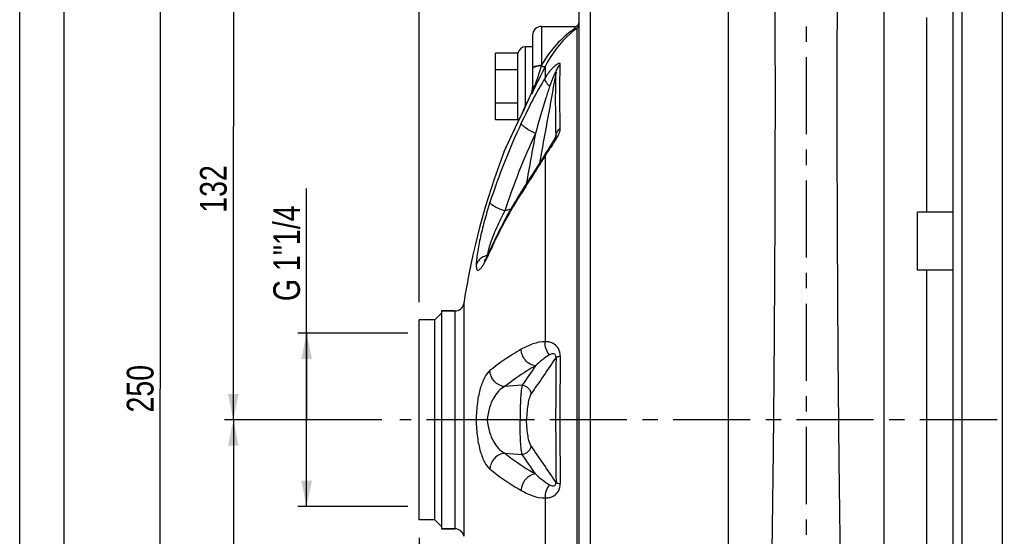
# Model space of a CAD drawing. Header units: millimetres. Extents: x 0 to 841, y 0 to 594.
# Tile 3 of 13: x 0 to 221, y 339 to 455. Entities that reach past the tile are written whole.
import ezdxf

# ---------------------------------------------------------------- set-up
doc = ezdxf.new("R2010")
doc.units = ezdxf.units.MM
doc.header["$LTSCALE"] = 46.2
doc.linetypes.add('CENTER', pattern=[0.6, 0.375, -0.075, 0.075, -0.075])
doc.layers.get('0').update_dxf_attribs({"linetype": 'CONTINUOUS'})
for name, color, linetype in [('ASSI', 7, 'CONTINUOUS'), ('GEOM', 7, 'CONTINUOUS'), ('QUOTE', 7, 'CONTINUOUS')]:
    doc.layers.add(name, color=color, linetype=linetype)
doc.styles.get("Standard").update_dxf_attribs({"font": 'txt', "width": 0.8})
doc.dimstyles.new('DIMSTYLE_1', dxfattribs={"dimtxt": 6, "dimasz": 5.8, "dimexe": 1, "dimexo": 2, "dimgap": 0.75, "dimtad": 1, "dimdec": 3, "dimtxsty": 'Standard', "dimblk": '_FILLED', "dimblk1": '_FILLED', "dimblk2": '_FILLED', "dimcen": 0.09, "dimadec": 3, "dimazin": 2, "dimtp": 0.5, "dimtm": 0.5, "dimtfac": 1, "dimtdec": 3, "dimtofl": 0, "dimtmove": 0, "dimatfit": 3, "dimldrblk": '_FILLED', "dimfxl": 0, "dimtolj": 1, "dimarcsym": 0})
doc.dimstyles.new('DIMSTYLE_3', dxfattribs={"dimtxt": 6, "dimasz": 5.8, "dimexe": 1, "dimexo": 2, "dimgap": 0.75, "dimtad": 1, "dimdec": 3, "dimtxsty": 'Standard', "dimblk": '_FILLED', "dimblk1": '_FILLED', "dimblk2": '_FILLED', "dimcen": 0.09, "dimadec": 3, "dimazin": 2, "dimtp": 0.3, "dimtm": 0.3, "dimtfac": 1, "dimtdec": 3, "dimtofl": 0, "dimtmove": 0, "dimatfit": 3, "dimldrblk": '_FILLED', "dimfxl": 0, "dimtolj": 1, "dimarcsym": 0})
doc.dimstyles.new('DIMSTYLE_4', dxfattribs={"dimtxt": 6, "dimasz": 5.8, "dimexe": 1, "dimexo": 2, "dimgap": 0.75, "dimtad": 1, "dimdec": 3, "dimtxsty": 'Standard', "dimblk": '_FILLED', "dimblk1": '_FILLED', "dimblk2": '_FILLED', "dimcen": 0.09, "dimadec": 3, "dimazin": 2, "dimtp": 0.8, "dimtm": 0.8, "dimtfac": 1, "dimtdec": 3, "dimtofl": 0, "dimtmove": 0, "dimatfit": 3, "dimldrblk": '_FILLED', "dimfxl": 0, "dimtolj": 1, "dimarcsym": 0})

# ---------------------------------------------------------------- blocks, each defined once
blk = doc.blocks.new('_FILLED')
at = {"color": 0, "linetype": 'ByBlock'}
blk.add_solid([(0, 0), (-1, 0.207), (-1, -0.207)], dxfattribs=at)
blk = doc.blocks.new('*D9')
at = {"layer": 'QUOTE', "color": 2, "linetype": 'Continuous'}
for p, q in [((89.75, 338.59), (89.75, 219.76)), ((176.75, 244.39), (176.75, 219.76)), ((89.75, 221.76), (133.25, 221.76)), ((176.75, 221.76), (133.25, 221.76))]:
    blk.add_line(p, q, dxfattribs=at)
at = {"layer": 'QUOTE', "color": 2, "linetype": 'Continuous', "xscale": 5.8, "yscale": 5.8, "zscale": 5.8, "rotation": 180}
blk.add_blockref('_FILLED', (89.75, 221.76), dxfattribs=at)
at = {"layer": 'QUOTE', "color": 2, "linetype": 'Continuous', "xscale": 5.8, "yscale": 5.8, "zscale": 5.8}
blk.add_blockref('_FILLED', (176.75, 221.76), dxfattribs=at)
at = {"layer": 'QUOTE', "color": 2, "linetype": 'Continuous', "insert": (133.25, 229.26), "char_height": 6, "width": 13.2, "attachment_point": 2, "line_spacing_factor": 0.9}
blk.add_mtext('87', dxfattribs=at)
blk = doc.blocks.new('*D10')
at = {"layer": 'QUOTE', "color": 2, "linetype": 'Continuous'}
for p, q in [((89.75, 338.59), (89.75, 204.04)), ((233.25, 243.09), (233.25, 204.04)), ((89.75, 206.04), (161.5, 206.04)), ((233.25, 206.04), (161.5, 206.04))]:
    blk.add_line(p, q, dxfattribs=at)
at = {"layer": 'QUOTE', "color": 2, "linetype": 'Continuous', "xscale": 5.8, "yscale": 5.8, "zscale": 5.8, "rotation": 180}
blk.add_blockref('_FILLED', (89.75, 206.04), dxfattribs=at)
at = {"layer": 'QUOTE', "color": 2, "linetype": 'Continuous', "xscale": 5.8, "yscale": 5.8, "zscale": 5.8}
blk.add_blockref('_FILLED', (233.25, 206.04), dxfattribs=at)
at = {"layer": 'QUOTE', "color": 2, "linetype": 'Continuous', "insert": (161.5, 213.54), "char_height": 6, "width": 26.25, "attachment_point": 2, "line_spacing_factor": 0.9}
blk.add_mtext('143,5', dxfattribs=at)
blk = doc.blocks.new('*D14')
at = {"layer": 'QUOTE', "color": 2, "linetype": 'Continuous'}
for p, q in [((89.75, 391.59), (89.75, 539.95)), ((547.25, 444.12), (547.25, 539.95)), ((89.75, 537.95), (318.5, 537.95)), ((547.25, 537.95), (318.5, 537.95))]:
    blk.add_line(p, q, dxfattribs=at)
at = {"layer": 'QUOTE', "color": 2, "linetype": 'Continuous', "xscale": 5.8, "yscale": 5.8, "zscale": 5.8, "rotation": 180}
blk.add_blockref('_FILLED', (89.75, 537.95), dxfattribs=at)
at = {"layer": 'QUOTE', "color": 2, "linetype": 'Continuous', "xscale": 5.8, "yscale": 5.8, "zscale": 5.8}
blk.add_blockref('_FILLED', (547.25, 537.95), dxfattribs=at)
at = {"layer": 'QUOTE', "color": 2, "linetype": 'Continuous', "insert": (318.5, 545.45), "char_height": 6, "width": 29.85, "attachment_point": 2, "line_spacing_factor": 0.9}
blk.add_mtext('457,5', dxfattribs=at)
blk = doc.blocks.new('*D15')
at = {"layer": 'QUOTE', "color": 2, "linetype": 'Continuous'}
for p, q in [((81.39, 365.09), (46.01, 365.09)), ((48.01, 365.09), (48.01, 306.09)), ((48.01, 247.09), (48.01, 306.09)), ((229.25, 247.09), (46.01, 247.09))]:
    blk.add_line(p, q, dxfattribs=at)
at = {"layer": 'QUOTE', "color": 2, "linetype": 'Continuous', "xscale": 5.8, "yscale": 5.8, "zscale": 5.8}
for p, rotation in [((48.01, 365.09), 90), ((48.01, 247.09), 270)]:
    blk.add_blockref('_FILLED', p, dxfattribs=dict(at, rotation=rotation))
at = {"layer": 'QUOTE', "color": 2, "linetype": 'Continuous', "insert": (40.51, 306.09), "char_height": 6, "width": 12.6, "attachment_point": 2, "rotation": 90, "line_spacing_factor": 0.9}
blk.add_mtext('118', dxfattribs=at)
blk = doc.blocks.new('*D16')
at = {"layer": 'QUOTE', "color": 2, "linetype": 'Continuous'}
for p, q in [((155.25, 497.09), (46.01, 497.09)), ((48.01, 497.09), (48.01, 431.09)), ((48.01, 365.09), (48.01, 431.09)), ((81.39, 365.09), (46.01, 365.09))]:
    blk.add_line(p, q, dxfattribs=at)
at = {"layer": 'QUOTE', "color": 2, "linetype": 'Continuous', "xscale": 5.8, "yscale": 5.8, "zscale": 5.8}
for p, rotation in [((48.01, 497.09), 90), ((48.01, 365.09), 270)]:
    blk.add_blockref('_FILLED', p, dxfattribs=dict(at, rotation=rotation))
at = {"layer": 'QUOTE', "color": 2, "linetype": 'Continuous', "insert": (40.51, 417.03), "char_height": 6, "width": 16.2, "attachment_point": 2, "rotation": 90, "line_spacing_factor": 0.9}
blk.add_mtext('132', dxfattribs=at)
blk = doc.blocks.new('*D17')
at = {"layer": 'QUOTE', "color": 2, "linetype": 'Continuous'}
for p, q in [((155.25, 497.09), (29.57, 497.09)), ((31.57, 497.09), (31.57, 372.09)), ((31.57, 247.09), (31.57, 372.09)), ((229.25, 247.09), (29.57, 247.09))]:
    blk.add_line(p, q, dxfattribs=at)
at = {"layer": 'QUOTE', "color": 2, "linetype": 'Continuous', "xscale": 5.8, "yscale": 5.8, "zscale": 5.8}
for p, rotation in [((31.57, 497.09), 90), ((31.57, 247.09), 270)]:
    blk.add_blockref('_FILLED', p, dxfattribs=dict(at, rotation=rotation))
at = {"layer": 'QUOTE', "color": 2, "linetype": 'Continuous', "insert": (24.07, 372.09), "char_height": 6, "width": 19.8, "attachment_point": 2, "rotation": 90, "line_spacing_factor": 0.9}
blk.add_mtext('250', dxfattribs=at)
blk = doc.blocks.new('*D18')
at = {"layer": 'QUOTE', "color": 2, "linetype": 'Continuous'}
for p, q in [((64.48, 365.09), (64.48, 417.09)), ((62.98, 384.59), (62.48, 384.59)), ((87.25, 384.59), (62.98, 384.59)), ((64.48, 384.59), (64.48, 365.09)), ((64.48, 345.59), (64.48, 365.09)), ((62.98, 345.59), (62.48, 345.59)), ((87.25, 345.59), (62.98, 345.59))]:
    blk.add_line(p, q, dxfattribs=at)
at = {"layer": 'QUOTE', "color": 2, "linetype": 'Continuous', "xscale": 5.8, "yscale": 5.8, "zscale": 5.8}
for p, rotation in [((64.48, 384.59), 90), ((64.48, 345.59), 270)]:
    blk.add_blockref('_FILLED', p, dxfattribs=dict(at, rotation=rotation))
at = {"layer": 'QUOTE', "color": 2, "linetype": 'Continuous', "insert": (56.98, 391.79), "char_height": 6, "width": 37.95, "attachment_point": 1, "rotation": 90, "line_spacing_factor": 0.9}
blk.add_mtext('G 1"1/4', dxfattribs=at)

msp = doc.modelspace()

# ---------------------------------------------------------------- linework, layer by layer
at = {"color": 7, "linetype": 'Continuous'}
for p, q in [((0, 0), (0, 594)), ((10, 10), (10, 584))]:
    msp.add_line(p, q, dxfattribs=at)
at = {"layer": 'ASSI', "color": 2, "linetype": 'CENTER'}
for p, q in [((176.7542, 502.0915), (176.7542, 262.7069)), ((552.2542, 365.0915), (85.3949, 365.0915))]:
    msp.add_line(p, q, dxfattribs=at)
at = {"layer": 'ASSI', "color": 7, "linetype": 'Continuous'}
for p, q in [((220.7542, 481.0915), (220.7542, 249.0915)), ((117.2542, 453.5915), (124.7542, 453.5915)), ((209.7542, 411.7733), (201.7542, 411.7733)), ((201.7542, 398.7747), (201.7542, 411.7718)), ((209.7542, 398.7733), (201.7542, 398.7733)), ((94.7542, 389.5915), (94.7542, 340.5915)), ((94.7542, 389.5915), (97.8079, 389.5915)), ((89.7542, 342.5915), (89.7542, 387.5915)), ((93.2542, 387.5915), (89.7542, 387.5915)), ((93.2542, 342.5915), (89.7542, 342.5915)), ((94.7542, 340.5915), (97.8079, 340.5915))]:
    msp.add_line(p, q, dxfattribs=at)
msp.add_arc((267.7542, 365.0915), 170, 159.178829, 171.13715, dxfattribs=at)
at = {"layer": 'GEOM', "color": 9, "linetype": 'Continuous'}
for p, q in [((211.7542, 249.0915), (211.7542, 481.0915)), ((128.2542, 270.5915), (128.2542, 459.5915)), ((117.2542, 453.5915), (117.2542, 444.7805)), ((124.7542, 453.5915), (124.7542, 453.1149)), ((125.2755, 276.956), (125.2754, 453.227)), ((113.6542, 435.685), (113.6542, 448.9915)), ((117.2542, 444.7806), (117.228, 444.7016)), ((118.0951, 444.5815), (118.0955, 442.0308)), ((115.019, 438.6431), (115.0506, 438.7157)), ((115.0506, 438.7157), (115.0507, 438.4086)), ((115.3293, 438.9787), (115.0507, 438.4086)), ((113.2125, 434.7433), (113.3922, 435.1191)), ((113.227, 434.7881), (113.2125, 434.7433)), ((112.0343, 432.2749), (112.2572, 432.7432)), ((112.2572, 432.7432), (112.2776, 432.7862)), ((112.2776, 432.7862), (112.4041, 433.0517)), ((120.411, 428.7479), (120.2597, 428.1409)), ((120.4695, 428.9828), (120.411, 428.7479)), ((120.5287, 429.2204), (120.4695, 428.9828)), ((108.8561, 425.5184), (109.0127, 425.8546)), ((109.0127, 425.8546), (109.2089, 426.2754)), ((109.2089, 426.2754), (109.3358, 426.5474)), ((117.2487, 425.3039), (116.7932, 422.8061)), ((118.0954, 424.4651), (118.0955, 382.6571)), ((110.3409, 412.4583), (109.0158, 412.1026)), ((97.8079, 389.5915), (97.8079, 340.5915)), ((99.784, 391.2834), (99.784, 338.8996)), ((112.9086, 372.8627), (109.0158, 372.583)), ((109.0158, 357.6), (112.9086, 357.3203)), ((118.0954, 347.526), (118.0955, 305.7178))]:
    msp.add_line(p, q, dxfattribs=at)
at = {"layer": 'GEOM', "color": 7, "linetype": 'Continuous'}
for p, q in [((209.7542, 251.0915), (209.7542, 479.0915)), ((159.2542, 270.5915), (159.2542, 459.4975)), ((194.2542, 270.5915), (194.2542, 459.4975)), ((125.7542, 273.0915), (125.7542, 457.0915)), ((203.7541, 455.5989), (203.7542, 411.7733)), ((115.2542, 451.5915), (115.2542, 439.5961)), ((106.9542, 432.586), (106.9542, 447.5971)), ((111.9542, 447.5971), (106.9542, 447.5971)), ((111.9542, 432.586), (111.9542, 447.5971)), ((115.2542, 448.9915), (113.6542, 448.9915)), ((111.9542, 443.8443), (106.9542, 443.8443)), ((114.9402, 438.4804), (114.7283, 438.0037)), ((115.0126, 438.6461), (114.9402, 438.4804)), ((115.0366, 438.7032), (115.0126, 438.6461)), ((115.0951, 438.8602), (115.0366, 438.7032)), ((115.2209, 439.3837), (115.1882, 439.2013)), ((115.2429, 439.5721), (115.2209, 439.3837)), ((111.9542, 436.3387), (106.9542, 436.3387)), ((113.8268, 436.0505), (113.4005, 435.151)), ((114.2359, 436.9263), (113.8268, 436.0505)), ((114.4917, 437.482), (114.2359, 436.9263)), ((114.7283, 438.0037), (114.4917, 437.482)), ((113.4005, 435.151), (111.3436, 430.8326)), ((111.9542, 432.586), (106.9542, 432.586)), ((111.3436, 430.8326), (110.3606, 428.7479)), ((110.3606, 428.7479), (108.9123, 425.6513)), ((119.5153, 427.1662), (119.2586, 426.7636)), ((119.679, 427.4273), (119.5153, 427.1662)), ((120.4962, 428.9759), (120.4954, 428.973)), ((120.4963, 428.9761), (120.4964, 428.9766)), ((108.9119, 425.6505), (108.8561, 425.5184)), ((118.2641, 425.1898), (117.8404, 424.4917)), ((118.3551, 425.3386), (118.2641, 425.1898)), ((118.5378, 425.6329), (118.3551, 425.3386)), ((118.7207, 425.9231), (118.5378, 425.6329)), ((119.2586, 426.7636), (118.7207, 425.9231)), ((105.1237, 402.0932), (105.0805, 402.0833)), ((203.7542, 398.7733), (203.7542, 331.4097)), ((97.8079, 389.5915), (94.7542, 389.5915)), ((93.2542, 387.5915), (89.7542, 387.5915)), ((93.2542, 342.5915), (93.2542, 387.5915)), ((93.2544, 387.5913), (94.7544, 389.0913)), ((105.0805, 365.0915), (102.5623, 365.0915)), ((93.2542, 342.5915), (89.7542, 342.5915)), ((93.2544, 342.5917), (94.7544, 341.0917)), ((97.8079, 340.5915), (94.7542, 340.5915))]:
    msp.add_line(p, q, dxfattribs=at)
for points in [[(115.1882, 439.2013), (115.146, 439.0265), (115.0951, 438.8602)], [(115.2542, 439.8403), (115.2534, 439.7654), (115.2429, 439.5721)], [(120.2349, 428.3826), (120.1767, 428.2732), (120.1146, 428.1603), (120.0492, 428.0443), (119.9804, 427.9255), (119.9088, 427.8042), (119.8347, 427.6808), (119.758, 427.5551), (119.679, 427.4273)], [(120.3806, 428.679), (120.3374, 428.5865), (120.2887, 428.4874), (120.2349, 428.3826)], [(120.4701, 428.8953), (120.4475, 428.8357), (120.4177, 428.7631), (120.3806, 428.679)], [(120.4954, 428.973), (120.4939, 428.9673), (120.4855, 428.9401), (120.4701, 428.8953)], [(117.8404, 424.4917), (117.2462, 423.5286), (116.6423, 422.5654), (116.0402, 421.6159)], [(116.0402, 421.6159), (114.7956, 419.6703), (114.1213, 418.6189), (112.9409, 416.7705)], [(105.8207, 403.5651), (105.6669, 403.2252), (105.519, 402.9057), (105.3799, 402.6127)], [(105.127, 402.0995), (105.0121, 401.8761), (104.9053, 401.6741), (104.8063, 401.4925), (104.715, 401.3305), (104.6318, 401.1877), (104.5572, 401.0646), (104.4914, 400.9601), (104.4348, 400.8741), (104.3895, 400.8085), (104.3556, 400.7617), (104.3461, 400.7492)], [(105.3799, 402.6127), (105.2495, 402.3448), (105.127, 402.0995)]]:
    msp.add_lwpolyline(points, dxfattribs=at)
for centre, radius, start, end in [((117.2542, 451.5915), 2, 90, 180), ((124.7542, 454.5915), 1, 270, 360), ((113.6542, 447.2915), 1.7, 90, 172.5), ((113.6542, 432.8915), 1.7, 187.5, 199.349943), ((267.7542, 365.0915), 170, 159.178829, 171.13715), ((203.7673, 359.0476), 107.6168, 148.00536, 148.465331), ((204.2974, 358.7164), 108.2418, 147.565383, 148.005378), ((97.8079, 391.5915), 2, 270, 351.13715), ((97.8079, 338.5915), 2, 8.86285, 90)]:
    msp.add_arc(centre, radius, start, end, dxfattribs=at)
at = {"layer": 'GEOM', "color": 9, "linetype": 'Continuous'}
for centre, radius, start, end in [((124.7555, 454.0796), 0.9987, 301.372019, 359.997611), ((884.8579, 62.5874), 856.6474, 153.5179353, 153.9358477), ((99.7432, 445.4649), 16.8556, 335.251683, 342.365719), ((52.6286, 465.947), 68.1033, 335.656677, 336.364359), ((115.4215, 438.4686), 0.4457, 146.295622, 156.535365), ((112.3235, 439.7638), 2.9216, 338.975557, 342.689441), ((111.5914, 439.6155), 3.6638, 340.765944, 344.118914), ((111.5826, 439.6174), 3.6728, 344.128075, 350.556727), ((111.6734, 439.6042), 3.581, 350.5268, 356.816714), ((112.0283, 439.8367), 3.2258, 352.005909, 354.576417), ((112.0253, 439.837), 3.2288, 354.576637, 355.863457), ((112.0195, 439.8374), 3.2347, 355.863406, 356.622689), ((112.0112, 439.8379), 3.243, 356.622899, 357.692566), ((111.7831, 439.5963), 3.471, 356.846098, 359.995527), ((111.9877, 439.8387), 3.2665, 357.694671, 0.05773), ((115.8686, 439.5957), 0.6144, 171.221704, 179.965158), ((914.1227, 50.9556), 888.1161, 154.3967555, 154.5177072), ((-74.3975, 524.6793), 208.0528, 334.502718, 334.664796), ((258.5798, 363.9404), 160.8919, 155.050179, 161.866253), ((941.9243, 37.7767), 918.8832, 154.5753617, 154.9701464), ((258.7687, 363.0582), 157.5795, 155.050179, 161.866253), ((538.3851, 145.3645), 504.3973, 147.342398, 147.558817), ((126.9233, 397.654), 22.328, 162.392342, 164.3479), ((194.2485, 363.307), 97.0225, 155.522583, 155.905986), ((194.722, 363.0911), 97.5429, 154.951358, 155.522413), ((106.7265, 402.3801), 1.6726, 190.219367, 192.088956), ((1201.5074, 365.0915), 1081.0701, 179.2546372, 180.7453629), ((1048.7559, 365.0915), 927.3787, 179.1140496, 180.8859504)]:
    msp.add_arc(centre, radius, start, end, dxfattribs=at)
for points, knots in [([(165.765, 268.4915), (165.8288, 268.4916), (165.9265, 268.5902), (166.011, 268.7476), (166.1289, 269.0369), (166.2623, 269.5328), (166.4941, 270.6811), (166.755, 272.6469), (167.0477, 275.6253), (167.3301, 279.4085), (167.6023, 283.9636), (167.8596, 289.2511), (168.1011, 295.225), (168.3257, 301.833), (168.6104, 311.739), (168.911, 325.2315), (169.194, 342.4144), (169.4142, 360.4762), (169.5783, 378.7842), (169.7265, 401.8487), (169.802, 423.1655), (169.8107, 441.9874), (169.7831, 452.5031), (169.7352, 459.4574), (169.6639, 463.4483), (169.6214, 464.8971), (169.5918, 465.4803)], [0, 0, 0, 0, 0.00097105, 0.00176709, 0.00280982, 0.00567072, 0.00958897, 0.02060791, 0.03581943, 0.05510634, 0.07830773, 0.10522512, 0.13562588, 0.16924577, 0.20579167, 0.286361, 0.37451941, 0.46718257, 0.56110615, 0.65300042, 0.81800827, 0.88534136, 0.93928696, 0.9779563, 0.99111799, 1, 1, 1, 1]), ([(187.7434, 268.4915), (187.6795, 268.4916), (187.5818, 268.5902), (187.4974, 268.7476), (187.3794, 269.0369), (187.246, 269.5328), (187.0142, 270.6811), (186.7534, 272.6469), (186.4607, 275.6253), (186.1782, 279.4085), (185.9061, 283.9636), (185.6487, 289.2511), (185.4072, 295.225), (185.1827, 301.833), (184.8979, 311.739), (184.5973, 325.2315), (184.3143, 342.4144), (184.0941, 360.4762), (183.93, 378.7842), (183.7818, 401.8487), (183.7063, 423.1655), (183.6976, 441.9874), (183.7252, 452.5031), (183.7732, 459.4574), (183.8444, 463.4483), (183.8869, 464.8971), (183.9166, 465.4803)], [0, 0, 0, 0, 0.00097105, 0.00176709, 0.00280982, 0.00567072, 0.00958897, 0.02060791, 0.03581943, 0.05510634, 0.07830773, 0.10522512, 0.13562588, 0.16924577, 0.20579167, 0.286361, 0.37451941, 0.46718257, 0.56110615, 0.65300042, 0.81800827, 0.88534136, 0.93928696, 0.9779563, 0.99111799, 1, 1, 1, 1]), ([(124.7542, 453.1149), (125.0079, 453.1149), (125.532, 453.3122), (125.7542, 453.8321), (125.7542, 454.0796)], [0, 0, 0, 0, 0.5062532, 1, 1, 1, 1]), ([(124.7542, 453.1149), (123.4276, 452.2192), (120.5352, 449.7677), (118.2815, 446.684), (117.2542, 444.7805)], [0, 0, 0, 0, 0.42529141, 1, 1, 1, 1]), ([(125.2754, 453.227), (124.7261, 452.8261), (121.7983, 450.461), (119.4655, 447.3427), (118.0951, 444.5815)], [0, 0, 0, 0, 0.18072451, 1, 1, 1, 1]), ([(124.7542, 453.1149), (124.8, 453.1111), (124.9794, 453.106), (125.1606, 453.1592), (125.2755, 453.227)], [0, 0, 0, 0, 0.25622918, 1, 1, 1, 1]), ([(117.2542, 444.7805), (116.9984, 444.7805), (116.5202, 444.7488), (115.9616, 444.6327), (115.6024, 444.484), (115.3779, 444.3502), (115.2542, 444.188), (115.2542, 444.0858)], [0, 0, 0, 0, 0.34401264, 0.64269176, 0.76372412, 0.86263171, 1, 1, 1, 1]), ([(121.4881, 445.0111), (121.4903, 445.0597), (121.4854, 445.1525), (121.3819, 445.2541), (121.2282, 445.2573), (120.9628, 445.1797), (120.5734, 444.945), (120.0813, 444.5469), (119.5628, 444.0307), (119.0475, 443.4273), (118.5516, 442.7557), (118.2442, 442.2778), (118.0955, 442.0308)], [0, 0, 0, 0, 0.0293167, 0.05237903, 0.07974917, 0.11679471, 0.21899264, 0.34939042, 0.49798125, 0.65832543, 0.82649858, 1, 1, 1, 1]), ([(120.5287, 443.2837), (120.59, 443.6086), (120.8224, 444.2478), (121.2429, 444.781), (121.4881, 445.0111)], [0, 0, 0, 0, 0.49582839, 1, 1, 1, 1]), ([(121.4881, 430.6718), (121.4221, 433.3794), (121.3447, 438.1593), (121.4007, 442.941), (121.4881, 445.0111)], [0, 0, 0, 0, 0.56657206, 1, 1, 1, 1]), ([(117.2279, 444.7016), (116.7831, 444.6996), (116.1656, 444.6337), (115.5073, 444.3764), (115.2954, 444.1792), (115.265, 444.0784)], [0, 0, 0, 0, 0.62626673, 0.85180531, 1, 1, 1, 1]), ([(117.2279, 444.7016), (117.11, 444.3452), (116.6313, 442.8992), (116.1547, 441.4524), (115.8067, 440.3587)], [0, 0, 0, 0, 0.24647005, 1, 1, 1, 1]), ([(117.2279, 444.7016), (117.4044, 444.6249), (117.6549, 444.5387), (117.953, 444.5156), (118.0669, 444.5499), (118.0952, 444.5817)], [0, 0, 0, 0, 0.63904318, 0.85893924, 1, 1, 1, 1]), ([(120.5287, 443.2837), (120.5303, 443.3025), (120.5377, 443.3318), (120.5028, 443.3688), (120.4631, 443.3293), (120.4064, 443.2654), (120.3232, 443.1329), (120.2237, 442.9563), (120.12, 442.7537), (120.0164, 442.5381), (119.9138, 442.3125), (119.7781, 442), (119.614, 441.5976), (119.3621, 440.9344), (119.1879, 440.4271), (119.0769, 440.0851)], [0, 0, 0, 0, 0.01546365, 0.02274344, 0.03356881, 0.05118948, 0.09894895, 0.15621224, 0.21860794, 0.28409934, 0.35173534, 0.42085876, 0.56224767, 0.70645856, 1, 1, 1, 1]), ([(120.5287, 429.2204), (120.4744, 431.8823), (120.4106, 436.5701), (120.4562, 441.2593), (120.5287, 443.2837)], [0, 0, 0, 0, 0.56792117, 1, 1, 1, 1]), ([(118.0955, 442.0308), (117.111, 440.4165), (115.2347, 437.0466), (113.5307, 433.5884), (112.7027, 431.8085)], [0, 0, 0, 0, 0.49062797, 1, 1, 1, 1]), ([(115.8067, 440.3587), (115.7326, 440.3157), (115.4913, 440.1551), (115.2929, 439.8941), (115.2614, 439.6895)], [0, 0, 0, 0, 0.29261557, 1, 1, 1, 1]), ([(119.077, 440.0851), (118.9088, 440.2501), (118.6107, 440.5802), (118.2018, 441.1955), (118.0332, 441.731), (118.095, 442.0303)], [0, 0, 0, 0, 0.31561981, 0.59052688, 1, 1, 1, 1]), ([(115.1127, 438.8945), (115.1256, 438.9359), (115.1723, 439.098), (115.2053, 439.264), (115.2228, 439.3881)], [0, 0, 0, 0, 0.25707878, 1, 1, 1, 1]), ([(119.0769, 440.0851), (118.7966, 439.2206), (117.686, 435.7172), (116.6464, 432.1914), (115.8949, 429.5291)], [0, 0, 0, 0, 0.24727804, 1, 1, 1, 1]), ([(113.6448, 435.6507), (113.9079, 436.2066), (114.2545, 436.9468), (114.5937, 437.6904), (114.677, 437.8746)], [0, 0, 0, 0, 0.75257506, 1, 1, 1, 1]), ([(115.8949, 429.5291), (115.4822, 429.7082), (114.7124, 430.0836), (113.7245, 430.6872), (113.0793, 431.195), (112.7777, 431.568), (112.7059, 431.7367), (112.7027, 431.8085)], [0, 0, 0, 0, 0.33726329, 0.64037628, 0.86834391, 0.94608472, 1, 1, 1, 1]), ([(120.5287, 429.2204), (120.5912, 429.4973), (120.8361, 430.0488), (121.2496, 430.4824), (121.4881, 430.6718)], [0, 0, 0, 0, 0.48237746, 1, 1, 1, 1]), ([(120.5361, 428.1996), (120.7906, 428.6229), (121.1384, 429.2484), (121.4333, 430.0924), (121.4923, 430.4913), (121.4881, 430.6718)], [0, 0, 0, 0, 0.55375689, 0.79755115, 1, 1, 1, 1]), ([(119.0255, 425.8969), (119.1502, 426.0828), (119.6637, 426.8437), (120.1784, 427.6047), (120.5361, 428.1996)], [0, 0, 0, 0, 0.24386856, 1, 1, 1, 1]), ([(120.4963, 428.9764), (120.5024, 429.0006), (120.5204, 429.0806), (120.5339, 429.1634), (120.5287, 429.2204)], [0, 0, 0, 0, 0.30424837, 1, 1, 1, 1]), ([(118.1783, 425.0483), (118.1543, 425.0085), (118.0696, 424.8266), (118.0682, 424.6149), (118.0952, 424.4647)], [0, 0, 0, 0, 0.23339078, 1, 1, 1, 1]), ([(118.0954, 424.4651), (118.1685, 424.583), (118.4716, 425.0648), (118.7858, 425.5394), (119.0255, 425.8969)], [0, 0, 0, 0, 0.24377734, 1, 1, 1, 1]), ([(113.7277, 417.5462), (114.0776, 418.0924), (115.5505, 420.3878), (117.0229, 422.6844), (118.0954, 424.4651)], [0, 0, 0, 0, 0.2378284, 1, 1, 1, 1]), ([(112.9409, 416.7705), (112.9029, 416.7107), (112.7651, 416.4546), (112.7064, 416.1594), (112.7027, 415.9402)], [0, 0, 0, 0, 0.24419027, 1, 1, 1, 1]), ([(105.6789, 414.0158), (105.2619, 412.7417), (104.4897, 410.176), (103.5387, 406.3948), (102.9406, 403.3754), (102.6496, 401.2293), (102.5743, 400.2857), (102.5623, 399.8584)], [0, 0, 0, 0, 0.2767802, 0.55293775, 0.80479729, 0.91172762, 1, 1, 1, 1]), ([(109.0158, 412.1026), (108.5866, 412.2337), (107.7859, 412.519), (106.753, 413.0085), (106.0756, 413.4433), (105.7567, 413.7837), (105.6823, 413.9461), (105.6789, 414.0158)], [0, 0, 0, 0, 0.34162388, 0.64536121, 0.87080718, 0.94686498, 1, 1, 1, 1]), ([(106.3532, 404.3896), (106.8132, 405.374), (108.7403, 409.3248), (110.9281, 413.1477), (112.7027, 415.9402)], [0, 0, 0, 0, 0.24723127, 1, 1, 1, 1]), ([(109.0158, 412.1026), (108.336, 410.846), (107.0982, 408.3284), (106.0567, 405.7186), (105.6414, 404.4082)], [0, 0, 0, 0, 0.50963226, 1, 1, 1, 1]), ([(104.8063, 401.0866), (104.8779, 401.2253), (105.182, 401.8284), (105.4669, 402.441), (105.6789, 402.915)], [0, 0, 0, 0, 0.23115205, 1, 1, 1, 1]), ([(105.207, 402.8098), (105.1932, 402.7454), (105.1436, 402.5046), (105.1027, 402.262), (105.0805, 402.0833)], [0, 0, 0, 0, 0.2676579, 1, 1, 1, 1]), ([(105.4233, 403.678), (105.4023, 403.6027), (105.324, 403.3149), (105.2532, 403.025), (105.207, 402.8098)], [0, 0, 0, 0, 0.26207616, 1, 1, 1, 1]), ([(105.8207, 403.565), (105.7531, 403.4135), (105.6944, 403.1939), (105.6799, 402.9717), (105.6789, 402.915)], [0, 0, 0, 0, 0.74514385, 1, 1, 1, 1]), ([(102.5623, 399.8584), (102.5696, 399.6522), (102.5905, 399.3693), (102.6773, 399.0388), (102.7543, 398.8747), (102.8538, 398.7642), (103.0335, 398.7016), (103.3135, 398.8338), (103.6224, 399.1517), (103.9898, 399.6466), (104.3929, 400.3084), (104.664, 400.8108), (104.8063, 401.0866)], [0, 0, 0, 0, 0.14282195, 0.19500801, 0.23569022, 0.26747558, 0.29519084, 0.36121596, 0.46318515, 0.60516184, 0.78515104, 1, 1, 1, 1]), ([(112.7027, 380.9598), (112.0442, 380.5805), (109.6147, 379.1273), (107.2819, 377.5043), (105.6789, 376.1923)], [0, 0, 0, 0, 0.26839223, 1, 1, 1, 1]), ([(118.0955, 382.6571), (117.1532, 382.6765), (115.2511, 382.2598), (113.5325, 381.4378), (112.7027, 380.9598)], [0, 0, 0, 0, 0.49602501, 1, 1, 1, 1]), ([(115.8949, 377.2524), (115.4729, 377.3015), (114.6249, 377.5852), (113.5887, 378.444), (112.8877, 379.6145), (112.7082, 380.5151), (112.7027, 380.9598)], [0, 0, 0, 0, 0.24079735, 0.49208782, 0.74790409, 1, 1, 1, 1]), ([(119.077, 379.7099), (118.7152, 380.0842), (118.1585, 381.0329), (118.0434, 382.1205), (118.095, 382.6571)], [0, 0, 0, 0, 0.49127313, 1, 1, 1, 1]), ([(121.4881, 379.4308), (121.4976, 380.0119), (121.2536, 381.0937), (120.2274, 382.1562), (119.1293, 382.6098), (118.419, 382.6726), (118.0955, 382.657)], [0, 0, 0, 0, 0.33277036, 0.59743894, 0.81459618, 1, 1, 1, 1]), ([(119.0769, 379.7099), (118.4992, 379.3983), (117.3999, 378.6129), (116.3926, 377.7249), (115.8949, 377.2524)], [0, 0, 0, 0, 0.48886422, 1, 1, 1, 1]), ([(120.5287, 379.1548), (120.5358, 379.3169), (120.4982, 379.5927), (120.2069, 379.8936), (119.8208, 379.9614), (119.4272, 379.8765), (119.1895, 379.7706), (119.0769, 379.7099)], [0, 0, 0, 0, 0.24645733, 0.39231467, 0.60747895, 0.80575663, 1, 1, 1, 1]), ([(120.5287, 379.1548), (120.5671, 379.1882), (120.6789, 379.2467), (120.9968, 379.3521), (121.279, 379.4006), (121.4881, 379.4308)], [0, 0, 0, 0, 0.15160946, 0.36986412, 1, 1, 1, 1]), ([(105.6789, 376.1923), (105.1933, 375.7948), (104.3126, 374.5287), (103.3995, 372.0664), (102.7554, 368.82), (102.5827, 366.3955), (102.5623, 365.0915)], [0, 0, 0, 0, 0.15993919, 0.38202824, 0.6676239, 1, 1, 1, 1]), ([(109.0158, 372.583), (108.5785, 372.6188), (107.7005, 372.8705), (106.6114, 373.6961), (105.8724, 374.8503), (105.6847, 375.7493), (105.6789, 376.1923)], [0, 0, 0, 0, 0.24626997, 0.49834009, 0.75136515, 1, 1, 1, 1]), ([(115.8949, 377.2524), (115.25, 376.8809), (112.8706, 375.4576), (110.5857, 373.868), (109.0158, 372.583)], [0, 0, 0, 0, 0.26839216, 1, 1, 1, 1]), ([(109.0158, 372.583), (107.9513, 372.0557), (106.5546, 370.4451), (105.4586, 367.7451), (105.149, 366.0222), (105.0805, 365.0916)], [0, 0, 0, 0, 0.40720107, 0.68014531, 1, 1, 1, 1]), ([(112.9086, 372.8627), (112.8676, 372.7172), (112.7967, 372.3605), (112.6643, 371.4175), (112.5377, 369.8501), (112.4471, 367.6157), (112.4429, 365.9683), (112.4565, 365.0918)], [0, 0, 0, 0, 0.05817689, 0.13964513, 0.36638555, 0.66271634, 1, 1, 1, 1]), ([(112.9086, 372.8626), (113.4139, 372.8396), (114.4336, 372.3923), (114.8723, 371.3625), (114.8782, 370.8635)], [0, 0, 0, 0, 0.50339259, 1, 1, 1, 1]), ([(114.8782, 370.8635), (114.8084, 370.761), (114.6782, 370.503), (114.4322, 369.8175), (114.1779, 368.6619), (113.9675, 366.9947), (113.9133, 365.7551), (113.9104, 365.0915)], [0, 0, 0, 0, 0.06303184, 0.14601091, 0.37002907, 0.66258356, 1, 1, 1, 1]), ([(102.5623, 365.0915), (102.5828, 363.7875), (102.7553, 361.363), (103.3995, 358.1166), (104.3125, 355.6544), (105.1933, 354.3883), (105.6789, 353.9907)], [0, 0, 0, 0, 0.33238608, 0.61796787, 0.84005153, 1, 1, 1, 1]), ([(105.0805, 365.0916), (105.1491, 364.1608), (105.4585, 362.4378), (106.5547, 359.7378), (107.9513, 358.1273), (109.0159, 357.6)], [0, 0, 0, 0, 0.31988184, 0.59281585, 1, 1, 1, 1]), ([(112.9086, 357.3203), (112.8676, 357.4659), (112.7967, 357.8226), (112.6643, 358.7656), (112.5377, 360.3332), (112.447, 362.5678), (112.443, 364.2153), (112.4565, 365.0918)], [0, 0, 0, 0, 0.05817441, 0.13964102, 0.36638398, 0.66271792, 1, 1, 1, 1]), ([(114.8782, 359.3195), (114.8084, 359.422), (114.6782, 359.6801), (114.4322, 360.3655), (114.1779, 361.5211), (113.9675, 363.1883), (113.9133, 364.4279), (113.9104, 365.0915)], [0, 0, 0, 0, 0.06303079, 0.14600752, 0.37002589, 0.66258232, 1, 1, 1, 1]), ([(114.8782, 359.3195), (114.8723, 358.8205), (114.4336, 357.7907), (113.4139, 357.3434), (112.9086, 357.3204)], [0, 0, 0, 0, 0.49660739, 1, 1, 1, 1]), ([(109.0158, 357.6), (108.5785, 357.5642), (107.7005, 357.3125), (106.6114, 356.487), (105.8724, 355.3327), (105.6847, 354.4337), (105.6789, 353.9907)], [0, 0, 0, 0, 0.24626997, 0.49834009, 0.75136515, 1, 1, 1, 1]), ([(109.0158, 357.6), (109.5137, 357.1925), (111.7044, 355.4906), (114.0494, 353.9936), (115.8949, 352.9306)], [0, 0, 0, 0, 0.23201347, 1, 1, 1, 1]), ([(105.6789, 353.9907), (106.1873, 353.5746), (108.424, 351.837), (110.8184, 350.3086), (112.7027, 349.2232)], [0, 0, 0, 0, 0.23201349, 1, 1, 1, 1]), ([(115.8949, 352.9306), (115.4729, 352.8816), (114.6249, 352.5979), (113.5887, 351.739), (112.8877, 350.5686), (112.7082, 349.668), (112.7027, 349.2232)], [0, 0, 0, 0, 0.24079736, 0.49208783, 0.7479041, 1, 1, 1, 1]), ([(115.8949, 352.9306), (116.3926, 352.4581), (117.3999, 351.5701), (118.4992, 350.7848), (119.0769, 350.4732)], [0, 0, 0, 0, 0.51113631, 1, 1, 1, 1]), ([(119.077, 350.4731), (118.7152, 350.0988), (118.1585, 349.1501), (118.0436, 348.0626), (118.0952, 347.526)], [0, 0, 0, 0, 0.49127335, 1, 1, 1, 1]), ([(118.0954, 347.526), (118.419, 347.5105), (119.1295, 347.5732), (120.2275, 348.0272), (121.2544, 349.0894), (121.4966, 350.1712), (121.4881, 350.7523)], [0, 0, 0, 0, 0.18544323, 0.40264813, 0.66730417, 1, 1, 1, 1]), ([(119.0769, 350.4732), (119.1895, 350.4124), (119.4273, 350.3065), (119.8212, 350.2215), (120.2073, 350.2898), (120.4987, 350.5906), (120.5358, 350.8663), (120.5287, 351.0282)], [0, 0, 0, 0, 0.19432827, 0.39268883, 0.60797982, 0.75388488, 1, 1, 1, 1]), ([(120.5287, 351.0282), (120.5671, 350.9949), (120.6789, 350.9364), (120.9968, 350.8309), (121.279, 350.7824), (121.4881, 350.7523)], [0, 0, 0, 0, 0.15160621, 0.36986013, 1, 1, 1, 1]), ([(112.7027, 349.2232), (113.5325, 348.7452), (115.251, 347.9232), (117.1531, 347.5067), (118.0954, 347.526)], [0, 0, 0, 0, 0.50397611, 1, 1, 1, 1])]:
    msp.add_open_spline(points, degree=3, knots=knots, dxfattribs=at)
for points in [[(115.265, 444.0784), (115.258, 444.0551), (115.2542, 444.0306), (115.2542, 444.0063)], [(120.5287, 443.2837), (119.4352, 437.2904), (118.3418, 431.2972), (117.2487, 425.3039)], [(115.8949, 429.5291), (115.203, 425.7353), (114.5112, 421.9414), (113.8197, 418.1475)], [(120.5287, 379.1548), (118.6454, 376.3909), (116.7622, 373.6269), (114.8782, 370.8635)], [(115.8949, 377.2524), (114.8991, 375.7894), (113.9035, 374.3263), (112.9086, 372.8627)], [(120.5287, 351.0282), (118.6454, 353.7922), (116.7622, 356.5561), (114.8782, 359.3195)], [(115.8949, 352.9306), (114.8991, 354.3936), (113.9035, 355.8567), (112.9086, 357.3203)]]:
    msp.add_open_spline(points, degree=3, dxfattribs=at)
at = {"layer": 'GEOM', "color": 7, "linetype": 'Continuous'}
for points, knots in [([(112.043, 415.3327), (111.4563, 414.3766), (109.1941, 410.5572), (107.1749, 406.5932), (105.8207, 403.5651)], [0, 0, 0, 0, 0.25270547, 1, 1, 1, 1]), ([(103.9466, 401.6245), (103.6141, 401.4208), (103.025, 400.9108), (102.6626, 400.2158), (102.5623, 399.8583)], [0, 0, 0, 0, 0.51228844, 1, 1, 1, 1]), ([(105.0805, 402.0833), (104.9798, 402.0603), (104.5851, 401.9535), (104.207, 401.7841), (103.9466, 401.6245)], [0, 0, 0, 0, 0.25276708, 1, 1, 1, 1]), ([(112.4565, 365.0915), (112.6299, 365.0914), (113.1145, 365.093), (113.5991, 365.092), (113.9104, 365.0915)], [0, 0, 0, 0, 0.35780241, 1, 1, 1, 1])]:
    msp.add_open_spline(points, degree=3, knots=knots, dxfattribs=at)
msp.add_open_spline([(112.4565, 365.0918), (109.9978, 365.0914), (107.5392, 365.0916), (105.0805, 365.0916)], degree=3, dxfattribs=at)

# ---------------------------------------------------------------- dimensions: what is measured, and where the dimension line sits
at = {"layer": 'QUOTE', "color": 2, "linetype": 'Continuous'}
for base, p1, p2, angle, dimstyle, picture, middle in [((89.7542, 537.9539), (547.2542, 442.1164), (89.7542, 389.5915), 180, 'DIMSTYLE_4', '*D14', (318.1042, 537.9539)), ((31.5728, 247.0915), (157.2542, 497.0915), (231.2542, 247.0915), 270, 'DIMSTYLE_1', '*D17', (31.5728, 371.6915)), ((48.0084, 365.0915), (157.2542, 497.0915), (83.3949, 365.0915), 270, 'DIMSTYLE_1', '*D16', (48.0084, 416.6348)), ((48.0084, 247.0915), (83.3949, 365.0915), (231.2542, 247.0915), 270, 'DIMSTYLE_3', '*D15', (48.0084, 305.6915)), ((89.7542, 221.7607), (176.7542, 246.393), (89.7542, 340.5915), 180, 'DIMSTYLE_3', '*D9', (132.8542, 221.7607)), ((89.7542, 206.0379), (233.2542, 245.0915), (89.7542, 340.5915), 180, 'DIMSTYLE_1', '*D10', (161.1042, 206.0379))]:
    dim = msp.add_linear_dim(base=base, p1=p1, p2=p2, angle=angle, dimstyle=dimstyle, dxfattribs=at)
    dim.commit()
    dim.dimension.update_dxf_attribs({"geometry": picture, "text_midpoint": middle, "dimtype": 160})
dim = msp.add_linear_dim(base=(64.4789, 384.5915), p1=(89.2542, 345.5915), p2=(89.2542, 384.5915), angle=90, text='<>G 1"1/4', dimstyle='DIMSTYLE_3', dxfattribs=at)
dim.commit()
dim.dimension.update_dxf_attribs({"geometry": '*D18', "text_midpoint": (64.4789, 404.0376), "dimtype": 160})

doc.saveas('drawing.dxf')
